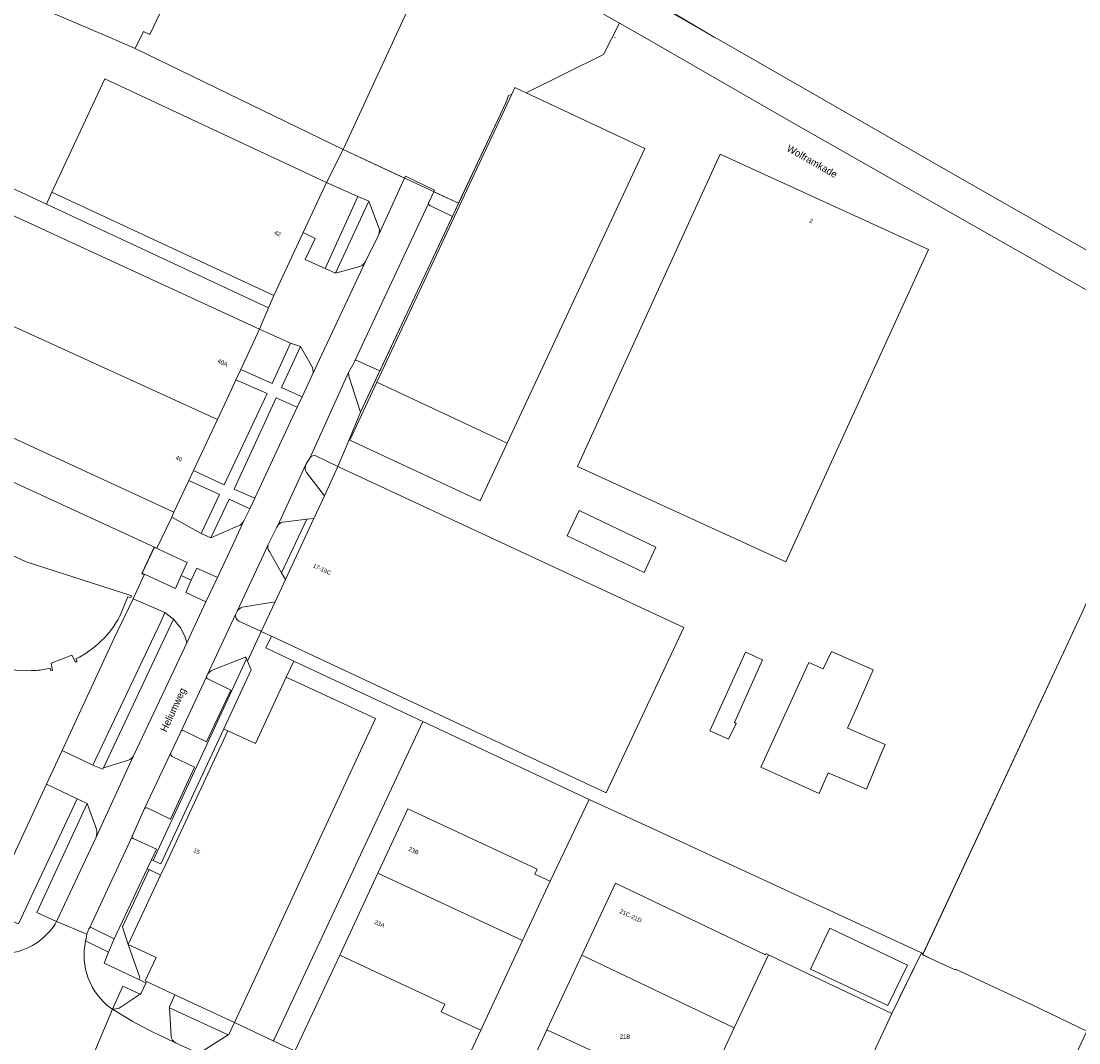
# Model space of a CAD drawing. Header units: metres. Extents: x 151448 to 154749, y 463108 to 465296.
# Tile 152 of 256: x 152789 to 152975, y 464823 to 465003. Entities that reach past the tile are written whole.
import ezdxf
from ezdxf.enums import TextEntityAlignment as Align

# ---------------------------------------------------------------- set-up
doc = ezdxf.new("R2010")
doc.units = ezdxf.units.M
for name, color, linetype, lineweight in [('B-PV-GK-BESCHOEIING-G', 253, 'Continuous', 9), ('B-PV-GR-BEPLANTING_CULTUUR_BODEMBEDEKKER-GV', 253, 'Continuous', 9), ('B-PV-GR-GROENVOORZIENING-GV', 253, 'Continuous', 9), ('B-PV-IE-TERREINAFSCHEIDING_KUNSTMATIG_HEKWERK-G', 253, 'Continuous', 9), ('B-PV-IE-TERREINAFSCHEIDING_KUNSTMATIG_MUUR-G', 253, 'Continuous', 9), ('B-PV-OG-BEBOUWING-GV', 1, 'Continuous', 9), ('B-PV-OG-BEBOUWING-T18', 2, 'Continuous', 9), ('B-PV-OG-BEBOUWING_LOODS-GV', 1, 'Continuous', 9), ('B-PV-OG-TERREIN_BEGROEID-GV', 253, 'Continuous', 9), ('B-PV-OG-TERREIN_ERF-GV', 253, 'Continuous', 9), ('B-PV-OG-TOPOGRAFIE-T18', 2, 'Continuous', 9), ('B-PV-OG-WATER-GV', 253, 'Continuous', 9), ('B-PV-VH-GESLOTENVERHARDING_ASFALT-GV', 253, 'Continuous', 9), ('B-PV-VH-OPENVERHARDING_BETONSTRAATSTEEN-GV', 253, 'Continuous', 9), ('B-PV-VH-OPENVERHARDING_TEGEL-GV', 253, 'Continuous', 9)]:
    doc.layers.add(name, color=color, linetype=linetype, lineweight=lineweight)
doc.styles.add('Drong', font='txt', dxfattribs={"height": 1.8})

msp = doc.modelspace()

# ---------------------------------------------------------------- linework, layer by layer
at = {"layer": 'B-PV-GK-BESCHOEIING-G', "flags": 128}
msp.add_lwpolyline([(152871.723, 465022.439), (152910.569, 465000)], dxfattribs=at)
at = {"layer": 'B-PV-GR-BEPLANTING_CULTUUR_BODEMBEDEKKER-GV', "flags": 128}
for points in [[(152842.543, 464974.527), (152838.431, 464965.716), (152840.53, 464964.69), (152838.756, 464960.985), (152842.293, 464959.411), (152848.052, 464972.038)], [(152830.801, 464948.741), (152827.488, 464941.662), (152833.018, 464939.235), (152836.192, 464946.297)], [(152819.203, 464923.962), (152824.593, 464921.439), (152832.107, 464937.451), (152826.63, 464939.83), (152825.85, 464938.163), (152823.389, 464932.905)], [(152829.976, 464919.096), (152837.404, 464935.03), (152833.694, 464936.673), (152826.304, 464920.682)], [(152820.54, 464912.887), (152823.777, 464919.698), (152818.375, 464922.195), (152815.758, 464916.603), (152815.362, 464915.763)], [(152817.028, 464905.487), (152818.075, 464907.795), (152813.058, 464910.12), (152812.305, 464910.469), (152810.168, 464905.951), (152810.622, 464905.741), (152816.014, 464903.25)], [(152821.377, 464900.859), (152823.381, 464905.142), (152819.795, 464906.819), (152818.81, 464904.67), (152817.825, 464902.521)], [(152796.142, 464874.77), (152801.549, 464872.185), (152813.489, 464897.383), (152814.186, 464899.001), (152808.577, 464901.415), (152805.3, 464894.484)], [(152784.869, 464845.96), (152788.515, 464844.322), (152798.809, 464866.276), (152793.395, 464868.86), (152783.214, 464846.976), (152783.109, 464846.751)]]:
    msp.add_lwpolyline(points, close=True, dxfattribs=at)
for points in [[(152851.658, 464966.739), (152849.979, 464971.228), (152844.128, 464958.579), (152848.4, 464959.757)], [(152849.388, 464960.631), (152851.626, 464965.265), (152851.684, 464965.391)], [(152840.07, 464942.033), (152837.944, 464945.681), (152834.631, 464938.515), (152838.261, 464936.864)], [(152838.261, 464936.864), (152839.982, 464940.545)], [(152828.045, 464915.111), (152829.073, 464917.215), (152825.443, 464918.914), (152822.213, 464912.096), (152827.045, 464914.209)], [(152808.658, 464873.831), (152808.727, 464873.982), (152816.727, 464890.919), (152818.015, 464893.673), (152817.741, 464894.68), (152816.96, 464896.242), (152815.702, 464897.867), (152803.422, 464871.71)], [(152803.422, 464871.71), (152807.762, 464873.078)], [(152802.172, 464860.944), (152800.532, 464865.5), (152791.706, 464846.365), (152795.146, 464844.779), (152802.107, 464859.57)]]:
    msp.add_lwpolyline(points, dxfattribs=at)
at = {"layer": 'B-PV-GR-BEPLANTING_CULTUUR_BODEMBEDEKKER-GV'}
for points in [[(152851.684, 464965.391, 0.2077237), (152851.658, 464966.739)], [(152848.4, 464959.757, 0.1633109), (152849.388, 464960.631)], [(152839.982, 464940.545, 0.1908288), (152840.07, 464942.033)], [(152827.045, 464914.209, 0.1935087), (152828.045, 464915.111)], [(152807.762, 464873.078, 0.1958236), (152808.658, 464873.831)], [(152802.107, 464859.57, 0.1099276), (152802.172, 464860.944)]]:
    msp.add_lwpolyline(points, format="xyb", dxfattribs=at)
at = {"layer": 'B-PV-GR-GROENVOORZIENING-GV', "flags": 128}
for points in [[(152860.639, 464970.452), (152864.608, 464968.504), (152865.707, 464970.846), (152861.37, 464972.866), (152860.469, 464970.985)], [(152847.425, 464943.005), (152846.372, 464941.139)], [(152851.907, 464941.434), (152847.957, 464943.217)], [(152846.47, 464940.499), (152848.503, 464934.178), (152851.907, 464941.434)], [(152839.651, 464926.216), (152838.915, 464925.014)], [(152839.006, 464923.582), (152842.153, 464919.502), (152844.542, 464924.643), (152840.67, 464926.51)], [(152833.923, 464914.185), (152833.824, 464913.969), (152832.413, 464911.177), (152832.302, 464910.94)], [(152832.514, 464909.69), (152834.644, 464905.991), (152839.085, 464915.369), (152834.878, 464914.89)], [(152827.157, 464897.474), (152831.022, 464895.714), (152831.086, 464895.686), (152833.509, 464900.9), (152827.749, 464899.921)], [(152826.856, 464899.257), (152826.645, 464898.804)], [(152808.631, 464859.324), (152812.689, 464857.447), (152811.819, 464855.581), (152812.124, 464855.451), (152828.466, 464890.898), (152828.34, 464891.19), (152822.638, 464888.949)], [(152821.526, 464887.9), (152821.507, 464887.86)], [(152821.684, 464887.348), (152825.731, 464885.365), (152821.476, 464876.3), (152817.473, 464878.255)], [(152816.946, 464878.088), (152815.206, 464874.363)], [(152815.446, 464873.746), (152819.395, 464871.857), (152815.128, 464862.728), (152811.178, 464864.632)], [(152810.613, 464864.574), (152808.462, 464859.862)], [(152800.262, 464841.344), (152804.286, 464839.358), (152805.29, 464841.744), (152801.337, 464843.671)], [(152800.85, 464843.488), (152800.486, 464842.519)]]:
    msp.add_lwpolyline(points, dxfattribs=at)
at = {"layer": 'B-PV-GR-GROENVOORZIENING-GV'}
for points in [[(152860.469, 464970.985, 0.0878404), (152860.44, 464970.836)], [(152860.44, 464970.836, 0.2585527), (152860.639, 464970.452)], [(152847.5, 464943.166, 0.1333342), (152847.425, 464943.005)], [(152847.957, 464943.217, 0.3962555), (152847.5, 464943.166)], [(152846.372, 464941.139, -0.0406294), (152846.47, 464940.499)], [(152840.67, 464926.51, 0.3375205), (152839.651, 464926.216)], [(152838.915, 464925.014, 0.2269265), (152839.006, 464923.582)], [(152834.878, 464914.89, 0.2131366), (152833.923, 464914.185)], [(152832.302, 464910.94, 0.2575194), (152832.514, 464909.69)], [(152827.749, 464899.921, 0.172716), (152826.856, 464899.257)], [(152826.645, 464898.804, 0.3745089), (152827.157, 464897.474)], [(152822.638, 464888.949, 0.1846282), (152821.526, 464887.9)], [(152821.462, 464887.716, 0.3320053), (152821.684, 464887.348)], [(152821.507, 464887.86, 0.1028094), (152821.462, 464887.716)], [(152817.473, 464878.255, 0.2975026), (152816.946, 464878.088)], [(152815.206, 464874.363, 0.3562492), (152815.446, 464873.746)], [(152811.178, 464864.632, 0.3645754), (152810.613, 464864.574)], [(152808.404, 464859.711, 0.3447835), (152808.631, 464859.324)], [(152808.462, 464859.862, 0.1193962), (152808.404, 464859.711)], [(152800.948, 464843.604, 0.1028621), (152800.85, 464843.488)], [(152801.337, 464843.671, 0.264464), (152800.948, 464843.604)], [(152800.486, 464842.519, -0.0273749), (152800.262, 464841.344)]]:
    msp.add_lwpolyline(points, format="xyb", dxfattribs=at)
at = {"layer": 'B-PV-GR-GROENVOORZIENING-GV', "flags": 128}
for points in [[(152835.314, 464904.784), (152840.309, 464915.534), (152839.085, 464915.369), (152834.644, 464905.991)], [(152811.389, 464853.862), (152811.062, 464854.013), (152805.29, 464841.744), (152804.286, 464839.358), (152803.492, 464837.473), (152809.606, 464834.551), (152809.787, 464834.94), (152807.723, 464840.702), (152806.743, 464843.803)]]:
    msp.add_lwpolyline(points, close=True, dxfattribs=at)
at = {"layer": 'B-PV-IE-TERREINAFSCHEIDING_KUNSTMATIG_HEKWERK-G', "flags": 128}
for points in [[(152893.123, 464999.875), (152893.197, 465000)], [(152845.424, 464980.293), (152808.962, 464998.017)], [(152845.424, 464980.293), (152865.706, 464970.846)], [(152794.365, 464972.793), (152793.392, 464970.709), (152778.561, 464977.63), (152778.758, 464978.052)], [(152754.091, 464937.286), (152812.321, 464910.504)], [(152947.112, 464838.888), (152975.069, 464898.867), (152990.292, 464933.155), (153000, 464927.554), (153005.067, 464924.64), (153013.638, 464919.711)], [(152815.758, 464916.603), (152815.362, 464915.763), (152812.773, 464910.29)], [(152812.321, 464910.504), (152810.099, 464905.805), (152810.551, 464905.591)], [(152812.773, 464910.29), (152812.321, 464910.504)], [(152808.577, 464901.415), (152805.3, 464894.484), (152796.142, 464874.77)], [(152835.468, 464887.664), (152836.778, 464890.492)], [(152859.426, 464879.851), (152833.326, 464824.044), (152833.161, 464823.794)], [(152793.395, 464868.86), (152783.214, 464846.976), (152777.964, 464849.422)], [(152888.627, 464866.161), (152881.786, 464851.83)], [(152888.627, 464866.161), (152899.847, 464861.031)], [(152899.847, 464861.031), (152946.9, 464839.249), (152943.087, 464831.436)], [(152947.112, 464838.888), (152948.635, 464838.226)], [(152952.864, 464836.387), (152966.368, 464830.104)], [(152966.368, 464830.104), (152975.946, 464825.524)], [(152833.161, 464823.794), (152826.382, 464827.017)]]:
    msp.add_lwpolyline(points, dxfattribs=at)
at = {"layer": 'B-PV-IE-TERREINAFSCHEIDING_KUNSTMATIG_MUUR-G', "flags": 128}
for points in [[(152848.503, 464934.178), (152873.973, 464988.465)], [(152948.635, 464838.226), (152947.213, 464838.895), (152947.112, 464838.888)], [(152952.864, 464836.387), (152952.806, 464836.263), (152948.635, 464838.226)]]:
    msp.add_lwpolyline(points, dxfattribs=at)
at = {"layer": 'B-PV-OG-BEBOUWING-GV', "flags": 128}
for points in [[(152787.099, 465007.476), (152804.379, 465000), (152808.962, 464998.017), (152810.398, 465001.039), (152811.518, 465000.507), (152822.178, 465022.944), (152821.054, 465023.469), (152827.536, 465037.35), (152805.791, 465047.507)], [(152838.431, 464965.716), (152842.543, 464974.527), (152803.645, 464992.679), (152794.365, 464972.793), (152833.263, 464954.641)], [(152948.155, 464962.756), (152911.584, 464979.458), (152886.555, 464924.63), (152923.126, 464907.928)], [(152827.488, 464941.662), (152830.801, 464948.741), (152781.211, 464971.577), (152773.882, 464955.463), (152823.389, 464932.905), (152825.85, 464938.163), (152826.63, 464939.83)], [(152818.375, 464922.195), (152819.147, 464923.843), (152819.203, 464923.962), (152823.389, 464932.905), (152773.882, 464955.463), (152766.554, 464939.349), (152815.758, 464916.603)], [(152851.381, 464939.432), (152846.639, 464929.286), (152869.485, 464918.607), (152874.227, 464928.754)], [(152840.309, 464915.534), (152835.314, 464904.784), (152833.509, 464900.9), (152831.086, 464895.686), (152832.852, 464894.859), (152891.613, 464867.335), (152905.22, 464896.384), (152844.542, 464924.643), (152842.153, 464919.502)], [(152900.306, 464910.507), (152886.874, 464916.935), (152884.735, 464912.489), (152898.235, 464906.029)], [(152913.062, 464876.759), (152914.413, 464879.543), (152914.089, 464879.678), (152919.037, 464890.677), (152916.441, 464891.858), (152916.064, 464892.029), (152909.792, 464878.233)], [(152933.955, 464878.717), (152935.684, 464882.647), (152938.442, 464888.917), (152931.118, 464892.162), (152929.658, 464889.108), (152927.172, 464890.243), (152918.709, 464871.867), (152928.979, 464867.243), (152930.532, 464870.864), (152937.248, 464867.984), (152939.926, 464874.376), (152940.532, 464875.824)], [(152813.419, 464852.922), (152807.723, 464840.702), (152811.62, 464838.885), (152812.618, 464838.42), (152810.708, 464834.323), (152810.925, 464834.222), (152810.927, 464834.221), (152815.905, 464831.901), (152826.382, 464827.017), (152851.148, 464880.388), (152835.468, 464887.664), (152830.072, 464876.014), (152825.228, 464878.258), (152814.255, 464854.717), (152813.512, 464853.122)], [(152851.553, 464853.235), (152876.927, 464841.407), (152881.786, 464851.83), (152879.077, 464853.093), (152879.483, 464853.963), (152856.817, 464864.528)], [(152844.848, 464838.851), (152863.288, 464830.255), (152862.659, 464828.904), (152869.592, 464825.672), (152876.927, 464841.407), (152851.553, 464853.235)], [(152887.317, 464838.825), (152914.068, 464826.075), (152920.057, 464838.928), (152919.657, 464839.119), (152919.56, 464838.91), (152893.209, 464851.469)], [(152944.462, 464837.116), (152930.869, 464843.578), (152927.435, 464836.417), (152941.029, 464830.009)], [(152869.592, 464825.672), (152862.659, 464828.904), (152863.288, 464830.255), (152844.848, 464838.851), (152836.986, 464821.985), (152845.565, 464817.987), (152850.937, 464815.483), (152859.628, 464811.432), (152860.057, 464812.354), (152862.79, 464811.08)], [(152914.068, 464826.075), (152887.317, 464838.825), (152881.213, 464825.727), (152908.074, 464813.211)], [(152908.074, 464813.211), (152907.213, 464811.363), (152925.455, 464802.665), (152917.076, 464784.776), (152918.113, 464784.293), (152920.548, 464783.158), (152941.723, 464828.602), (152941.708, 464828.609), (152927.045, 464835.598), (152920.057, 464838.928), (152914.068, 464826.075)], [(152893.698, 464795.67), (152898.558, 464793.405), (152898.794, 464793.295), (152907.213, 464811.363), (152908.074, 464813.211), (152881.213, 464825.727), (152871.933, 464805.811)]]:
    msp.add_lwpolyline(points, close=True, dxfattribs=at)
for points in [[(152806.283, 464898.368), (152807.671, 464901.756), (152808.181, 464901.64), (152808.289, 464901.949), (152808.186, 464901.98), (152789.83, 464907.908), (152764.039, 464920.017), (152755.559, 464901.955), (152739.378, 464867.494), (152760.856, 464857.41), (152765.168, 464855.385), (152782.218, 464891.697), (152784.453, 464890.651), (152783.897, 464889.344), (152784.192, 464889.219), (152784.436, 464889.685)], [(152794.063, 464889.242), (152794.159, 464888.794), (152794.482, 464888.855), (152794.221, 464890.135), (152797.873, 464891.491), (152798.51, 464890.292), (152798.787, 464890.441), (152798.55, 464890.882)]]:
    msp.add_lwpolyline(points, dxfattribs=at)
at = {"layer": 'B-PV-OG-BEBOUWING-GV'}
for points in [[(152798.55, 464890.882, 0.1590772), (152806.283, 464898.368)], [(152784.436, 464889.685, 0.0988574), (152791.658, 464888.851)], [(152791.658, 464888.851, 0.0470269), (152794.063, 464889.242)]]:
    msp.add_lwpolyline(points, format="xyb", dxfattribs=at)
at = {"layer": 'B-PV-OG-BEBOUWING_LOODS-GV', "flags": 128}
msp.add_lwpolyline([(152851.381, 464939.432), (152874.227, 464928.754), (152898.409, 464980.48), (152877.544, 464990.237), (152875.566, 464991.162), (152875.025, 464990.005)], close=True, dxfattribs=at)
at = {"layer": 'B-PV-OG-TERREIN_BEGROEID-GV', "flags": 128}
for points in [[(152806.172, 464829.571), (152809.81, 464832.019), (152806.82, 464833.419), (152804.978, 464829.367)], [(152820.753, 464821.986), (152825.273, 464824.844), (152814.954, 464829.592), (152815.246, 464824.645)]]:
    msp.add_lwpolyline(points, dxfattribs=at)
at = {"layer": 'B-PV-OG-TERREIN_BEGROEID-GV'}
for points in [[(152804.978, 464829.367, 0.1121035), (152806.172, 464829.571)], [(152815.246, 464824.645, 0.2596974), (152816.039, 464823.455)]]:
    msp.add_lwpolyline(points, format="xyb", dxfattribs=at)
at = {"layer": 'B-PV-OG-TERREIN_ERF-GV', "flags": 128}
for points in [[(152808.409, 465052.928), (152808.122, 465052.306), (152805.791, 465047.507), (152827.536, 465037.35), (152821.054, 465023.469), (152822.178, 465022.944), (152811.518, 465000.507), (152810.398, 465001.039), (152808.962, 464998.017), (152845.424, 464980.293), (152859.508, 465010.734), (152863.761, 465019.72), (152860.95, 465021.231), (152861.39, 465023.061)], [(152996.765, 464943.603), (152999.844, 464948.575), (153000, 464948.748), (152999.966, 464948.83), (152999.949, 464948.873), (152952.026, 464976.239), (152910.694, 464999.928), (152910.569, 465000), (152893.86, 465009.938), (152871.723, 465022.439), (152866.464, 465025.446), (152863.761, 465019.72), (152893.93, 465002.479), (152898.269, 465000), (152922.403, 464986.094), (152971.026, 464958.378)], [(152861.37, 464972.866), (152865.707, 464970.846), (152873.973, 464988.465), (152874.448, 464989.756), (152875.025, 464990.005), (152875.566, 464991.162), (152877.544, 464990.237), (152891.14, 464996.964), (152893.93, 465002.479), (152863.761, 465019.72), (152859.508, 465010.734), (152845.424, 464980.293), (152856.23, 464975.26), (152856.394, 464975.616), (152861.501, 464973.139)], [(152808.962, 464998.017), (152804.379, 465000), (152787.099, 465007.476), (152783.155, 464999.997), (152783.091, 464999.875), (152775.563, 464983.643), (152776.721, 464983.106), (152780.348, 464981.367), (152778.758, 464978.052), (152778.561, 464977.63), (152793.392, 464970.709), (152794.365, 464972.793), (152803.645, 464992.679), (152842.543, 464974.527), (152845.424, 464980.293)], [(152754.091, 464937.286), (152812.321, 464910.504), (152812.773, 464910.29), (152815.362, 464915.763), (152815.758, 464916.603), (152766.554, 464939.349), (152773.882, 464955.463), (152781.211, 464971.577), (152830.801, 464948.741), (152832.376, 464952.517), (152793.392, 464970.709), (152778.561, 464977.63), (152778.758, 464978.052), (152775.132, 464979.791), (152776.721, 464983.106), (152775.563, 464983.643)], [(152948.155, 464962.756), (152923.126, 464907.928), (152886.555, 464924.63), (152911.584, 464979.458)], [(152832.376, 464952.517), (152833.263, 464954.641), (152794.365, 464972.793), (152793.392, 464970.709)], [(152900.306, 464910.507), (152898.235, 464906.029), (152884.735, 464912.489), (152886.874, 464916.935)], [(152831.086, 464895.686), (152828.656, 464890.457), (152829.314, 464888.93), (152824.527, 464878.582), (152825.228, 464878.258), (152830.072, 464876.014), (152835.468, 464887.664), (152836.778, 464890.492), (152831.881, 464892.793), (152832.852, 464894.859)], [(152913.062, 464876.759), (152909.792, 464878.233), (152916.064, 464892.029), (152916.441, 464891.858), (152919.037, 464890.677), (152914.089, 464879.678), (152914.413, 464879.543)], [(152933.955, 464878.717), (152940.532, 464875.824), (152939.926, 464874.376), (152937.248, 464867.984), (152930.532, 464870.864), (152928.979, 464867.243), (152918.709, 464871.867), (152927.172, 464890.243), (152929.658, 464889.108), (152931.118, 464892.162), (152938.442, 464888.917), (152935.684, 464882.647)], [(152828.656, 464890.457), (152828.466, 464890.898), (152812.124, 464855.451), (152813.455, 464854.886), (152824.527, 464878.582), (152829.314, 464888.93)], [(152826.382, 464827.017), (152833.161, 464823.794), (152833.326, 464824.044), (152859.426, 464879.851), (152836.778, 464890.492), (152835.468, 464887.664), (152851.148, 464880.388)], [(152888.627, 464866.161), (152859.426, 464879.851), (152833.326, 464824.044), (152833.161, 464823.794), (152836.67, 464822.148), (152836.986, 464821.985), (152844.848, 464838.851), (152851.553, 464853.235), (152856.817, 464864.528), (152879.483, 464853.963), (152879.077, 464853.093), (152881.786, 464851.83)], [(152824.527, 464878.582), (152813.455, 464854.886), (152812.124, 464855.451), (152811.819, 464855.581), (152811.062, 464854.013), (152811.389, 464853.862), (152813.419, 464852.922), (152813.512, 464853.122), (152814.255, 464854.717), (152825.228, 464878.258)], [(152868.903, 464807.202), (152871.933, 464805.811), (152881.213, 464825.727), (152887.317, 464838.825), (152893.209, 464851.469), (152919.56, 464838.91), (152919.657, 464839.119), (152920.057, 464838.928), (152927.045, 464835.598), (152941.708, 464828.609), (152946.9, 464839.249), (152899.847, 464861.031), (152888.627, 464866.161), (152881.786, 464851.83), (152876.927, 464841.407), (152869.592, 464825.672), (152862.79, 464811.08), (152860.057, 464812.354), (152859.628, 464811.432), (152862.481, 464810.147), (152868.087, 464807.576)], [(152807.723, 464840.702), (152813.419, 464852.922), (152811.389, 464853.862), (152806.743, 464843.803)], [(152944.462, 464837.116), (152941.029, 464830.009), (152927.435, 464836.417), (152930.869, 464843.578)], [(152809.787, 464834.94), (152809.606, 464834.551), (152810.806, 464833.962), (152810.927, 464834.221), (152810.925, 464834.222), (152810.708, 464834.323), (152812.618, 464838.42), (152811.62, 464838.885), (152807.723, 464840.702)], [(152924.485, 464781.178), (152924.664, 464781.095), (152946.935, 464770.632), (152949.513, 464769.418), (152949.794, 464770.015), (152975.946, 464825.524), (152966.368, 464830.104), (152952.864, 464836.387), (152952.806, 464836.263), (152948.635, 464838.226), (152947.213, 464838.895), (152947.112, 464838.888), (152947.213, 464839.104), (152946.9, 464839.249), (152941.708, 464828.609), (152941.723, 464828.602), (152920.548, 464783.158), (152921.041, 464782.786)]]:
    msp.add_lwpolyline(points, close=True, dxfattribs=at)
for points in [[(152996.765, 464943.603), (152971.026, 464958.378), (152922.403, 464986.094), (152898.269, 465000), (152893.93, 465002.479), (152891.14, 464996.964), (152877.544, 464990.237), (152898.409, 464980.48), (152874.227, 464928.754), (152869.485, 464918.607), (152846.639, 464929.286), (152851.381, 464939.432), (152875.025, 464990.005), (152874.448, 464989.756), (152873.973, 464988.465), (152865.707, 464970.846), (152864.608, 464968.504), (152851.907, 464941.434), (152848.503, 464934.178), (152846.325, 464928.935), (152844.542, 464924.643), (152905.22, 464896.384), (152891.613, 464867.335), (152832.852, 464894.859), (152831.881, 464892.793), (152836.778, 464890.492), (152859.426, 464879.851), (152888.627, 464866.161), (152899.847, 464861.031), (152946.9, 464839.249), (152947.213, 464839.104), (152975.069, 464898.867)], [(152760.611, 464857.118), (152772.536, 464851.549), (152778.007, 464849.043), (152783.109, 464846.751), (152783.214, 464846.976), (152793.395, 464868.86), (152796.142, 464874.77), (152805.3, 464894.484), (152808.577, 464901.415), (152810.622, 464905.741), (152810.168, 464905.951), (152812.305, 464910.469), (152812.321, 464910.504), (152754.091, 464937.286), (152740.828, 464908.449), (152755.559, 464901.955), (152764.039, 464920.017), (152789.83, 464907.908), (152808.186, 464901.98), (152808.289, 464901.949), (152808.181, 464901.64), (152807.671, 464901.756), (152806.283, 464898.368)], [(152975.069, 464898.867), (152947.213, 464839.104), (152947.112, 464838.888), (152947.213, 464838.895), (152948.635, 464838.226), (152952.806, 464836.263), (152952.864, 464836.387), (152966.368, 464830.104), (152975.946, 464825.524)], [(152798.55, 464890.882), (152798.787, 464890.441), (152798.51, 464890.292), (152797.873, 464891.491), (152794.221, 464890.135), (152794.482, 464888.855), (152794.159, 464888.794), (152794.063, 464889.242)]]:
    msp.add_lwpolyline(points, dxfattribs=at)
at = {"layer": 'B-PV-OG-TERREIN_ERF-GV'}
for points in [[(152806.283, 464898.368, -0.1590772), (152798.55, 464890.882)], [(152791.658, 464888.851, -0.0988574), (152784.436, 464889.685)], [(152794.063, 464889.242, -0.0470269), (152791.658, 464888.851)]]:
    msp.add_lwpolyline(points, format="xyb", dxfattribs=at)
at = {"layer": 'B-PV-OG-WATER-GV', "flags": 128}
msp.add_lwpolyline([(152519.604, 465224.253), (152620.476, 465166.405), (152707.028, 465116.769), (152728.813, 465104.4), (152729.221, 465104.168), (152770.051, 465080.625), (152772.662, 465079.113), (152806.318, 465059.841), (152810.586, 465057.397), (152866.464, 465025.446), (152871.723, 465022.439), (152893.86, 465009.938), (152910.569, 465000), (152910.694, 464999.928), (152952.026, 464976.239), (152999.949, 464948.873)], dxfattribs=at)
at = {"layer": 'B-PV-VH-GESLOTENVERHARDING_ASFALT-GV', "flags": 128}
for points in [[(152860.469, 464970.985), (152861.37, 464972.866), (152861.501, 464973.139), (152856.394, 464975.616), (152856.23, 464975.26), (152851.684, 464965.391), (152851.626, 464965.265), (152849.388, 464960.631), (152839.982, 464940.545), (152838.261, 464936.864), (152837.404, 464935.03), (152829.976, 464919.096), (152829.073, 464917.215), (152828.045, 464915.111), (152826.418, 464911.633), (152823.381, 464905.142), (152821.377, 464900.859), (152818.015, 464893.673), (152816.727, 464890.919), (152808.727, 464873.982), (152808.658, 464873.831), (152802.107, 464859.57), (152795.146, 464844.779), (152800.486, 464842.519)], [(152847.5, 464943.166), (152860.44, 464970.836)], [(152821.507, 464887.86), (152821.526, 464887.9), (152826.645, 464898.804), (152826.856, 464899.257), (152831.518, 464909.256), (152832.302, 464910.94), (152832.413, 464911.177), (152833.824, 464913.969), (152833.923, 464914.185), (152838.915, 464925.014), (152839.651, 464926.216), (152846.372, 464941.139), (152847.425, 464943.005)], [(152808.462, 464859.862), (152810.613, 464864.574), (152815.206, 464874.363), (152816.946, 464878.088), (152821.462, 464887.716)], [(152800.948, 464843.604), (152808.404, 464859.711)], [(152800.486, 464842.519), (152795.146, 464844.779), (152794.907, 464844.319)], [(152800.486, 464842.519), (152800.85, 464843.488)], [(152801.892, 464821.978), (152804.978, 464829.367), (152804.665, 464829.566)], [(152808.428, 464827.277), (152804.978, 464829.367), (152801.892, 464821.978)], [(152819.472, 464821.902), (152816.039, 464823.455), (152812.882, 464824.955)]]:
    msp.add_lwpolyline(points, dxfattribs=at)
at = {"layer": 'B-PV-VH-GESLOTENVERHARDING_ASFALT-GV'}
for points in [[(152860.44, 464970.836, -0.0878404), (152860.469, 464970.985)], [(152847.425, 464943.005, -0.1333342), (152847.5, 464943.166)], [(152821.462, 464887.716, -0.1028094), (152821.507, 464887.86)], [(152808.404, 464859.711, -0.1193962), (152808.462, 464859.862)], [(152794.907, 464844.319, -0.3403241), (152782.037, 464839.635)], [(152800.85, 464843.488, -0.1028621), (152800.948, 464843.604)], [(152800.262, 464841.344, 0.0273749), (152800.486, 464842.519)], [(152804.665, 464829.566, -0.2953655), (152800.262, 464841.344)], [(152812.882, 464824.955, -0.020306), (152808.428, 464827.277)]]:
    msp.add_lwpolyline(points, format="xyb", dxfattribs=at)
at = {"layer": 'B-PV-VH-OPENVERHARDING_BETONSTRAATSTEEN-GV', "flags": 128}
for points in [[(152851.684, 464965.391), (152856.23, 464975.26), (152845.424, 464980.293), (152842.543, 464974.527), (152848.052, 464972.038), (152849.979, 464971.228)], [(152860.44, 464970.836), (152847.5, 464943.166)], [(152847.957, 464943.217), (152851.907, 464941.434), (152864.608, 464968.504), (152860.639, 464970.452)], [(152849.979, 464971.228), (152851.658, 464966.739)], [(152848.4, 464959.757), (152844.128, 464958.579), (152842.293, 464959.411), (152838.756, 464960.985), (152840.53, 464964.69), (152838.431, 464965.716), (152833.263, 464954.641)], [(152839.982, 464940.545), (152849.388, 464960.631)], [(152833.263, 464954.641), (152832.376, 464952.517), (152830.801, 464948.741), (152836.192, 464946.297), (152837.944, 464945.681), (152840.07, 464942.033)], [(152846.372, 464941.139), (152839.651, 464926.216)], [(152844.542, 464924.643), (152846.325, 464928.935), (152848.503, 464934.178), (152846.47, 464940.499)], [(152840.67, 464926.51), (152844.542, 464924.643)], [(152838.915, 464925.014), (152833.923, 464914.185)], [(152834.878, 464914.89), (152839.085, 464915.369), (152840.309, 464915.534), (152842.153, 464919.502), (152839.006, 464923.582)], [(152827.045, 464914.209), (152822.213, 464912.096), (152820.54, 464912.887), (152815.362, 464915.763), (152812.773, 464910.29), (152812.321, 464910.504), (152812.305, 464910.469)], [(152812.305, 464910.469), (152813.058, 464910.12), (152818.075, 464907.795), (152817.028, 464905.487), (152818.81, 464904.67), (152819.795, 464906.819), (152823.381, 464905.142), (152826.418, 464911.633), (152828.045, 464915.111)], [(152832.302, 464910.94), (152831.518, 464909.256), (152826.856, 464899.257)], [(152834.644, 464905.991), (152832.514, 464909.69)], [(152827.749, 464899.921), (152833.509, 464900.9), (152835.314, 464904.784), (152834.644, 464905.991)], [(152826.645, 464898.804), (152821.526, 464887.9)], [(152822.638, 464888.949), (152828.34, 464891.19), (152828.466, 464890.898), (152828.656, 464890.457), (152831.086, 464895.686), (152831.022, 464895.714), (152827.157, 464897.474)], [(152821.462, 464887.716), (152816.946, 464878.088)], [(152817.473, 464878.255), (152821.476, 464876.3), (152825.731, 464885.365), (152821.684, 464887.348)], [(152801.549, 464872.185), (152796.142, 464874.77), (152793.395, 464868.86), (152798.809, 464866.276), (152800.532, 464865.5), (152802.172, 464860.944)], [(152807.762, 464873.078), (152803.422, 464871.71), (152803.261, 464871.509), (152801.549, 464872.185)], [(152802.107, 464859.57), (152808.658, 464873.831)], [(152815.206, 464874.363), (152810.613, 464864.574)], [(152811.178, 464864.632), (152815.128, 464862.728), (152819.395, 464871.857), (152815.446, 464873.746)], [(152808.404, 464859.711), (152800.948, 464843.604)], [(152811.819, 464855.581), (152812.689, 464857.447), (152808.631, 464859.324)], [(152801.337, 464843.671), (152805.29, 464841.744), (152811.062, 464854.013), (152811.819, 464855.581)], [(152815.246, 464824.645), (152814.954, 464829.592), (152814.961, 464829.783), (152815.905, 464831.901), (152810.927, 464834.221), (152810.806, 464833.962), (152809.984, 464832.175), (152809.81, 464832.019), (152806.172, 464829.571)], [(152804.978, 464829.367), (152808.428, 464827.277)], [(152833.161, 464823.794), (152826.382, 464827.017), (152825.373, 464824.906), (152825.273, 464824.844), (152820.753, 464821.986)], [(152812.882, 464824.955), (152816.039, 464823.455)], [(152836.759, 464814.764), (152836.094, 464819.952), (152836.013, 464820.588), (152836.67, 464822.148), (152833.161, 464823.794)]]:
    msp.add_lwpolyline(points, dxfattribs=at)
at = {"layer": 'B-PV-VH-OPENVERHARDING_BETONSTRAATSTEEN-GV'}
for points in [[(152860.639, 464970.452, -0.2585527), (152860.44, 464970.836)], [(152851.658, 464966.739, -0.2077237), (152851.684, 464965.391)], [(152849.388, 464960.631, -0.1633109), (152848.4, 464959.757)], [(152840.07, 464942.033, -0.1908288), (152839.982, 464940.545)], [(152847.5, 464943.166, -0.3962555), (152847.957, 464943.217)], [(152846.47, 464940.499, 0.0406294), (152846.372, 464941.139)], [(152839.651, 464926.216, -0.3375205), (152840.67, 464926.51)], [(152839.006, 464923.582, -0.2269265), (152838.915, 464925.014)], [(152828.045, 464915.111, -0.1935087), (152827.045, 464914.209)], [(152833.923, 464914.185, -0.2131366), (152834.878, 464914.89)], [(152832.514, 464909.69, -0.2575194), (152832.302, 464910.94)], [(152826.856, 464899.257, -0.172716), (152827.749, 464899.921)], [(152827.157, 464897.474, -0.3745089), (152826.645, 464898.804)], [(152821.526, 464887.9, -0.1846282), (152822.638, 464888.949)], [(152821.684, 464887.348, -0.3320053), (152821.462, 464887.716)], [(152816.946, 464878.088, -0.2975026), (152817.473, 464878.255)], [(152808.658, 464873.831, -0.1958236), (152807.762, 464873.078)], [(152815.446, 464873.746, -0.3562492), (152815.206, 464874.363)], [(152810.613, 464864.574, -0.3645754), (152811.178, 464864.632)], [(152802.172, 464860.944, -0.1099276), (152802.107, 464859.57)], [(152808.631, 464859.324, -0.3447835), (152808.404, 464859.711)], [(152800.948, 464843.604, -0.264464), (152801.337, 464843.671)], [(152806.172, 464829.571, -0.1121035), (152804.978, 464829.367)], [(152808.428, 464827.277, 0.020306), (152812.882, 464824.955)], [(152816.039, 464823.455, -0.2596974), (152815.246, 464824.645)]]:
    msp.add_lwpolyline(points, format="xyb", dxfattribs=at)
at = {"layer": 'B-PV-VH-OPENVERHARDING_BETONSTRAATSTEEN-GV', "flags": 128}
msp.add_lwpolyline([(152815.702, 464897.867), (152816.96, 464896.242), (152817.741, 464894.68), (152818.015, 464893.673), (152821.377, 464900.859), (152817.825, 464902.521), (152818.81, 464904.67), (152817.028, 464905.487), (152816.014, 464903.25), (152810.622, 464905.741), (152808.577, 464901.415), (152814.186, 464899.001)], close=True, dxfattribs=at)
at = {"layer": 'B-PV-VH-OPENVERHARDING_TEGEL-GV', "flags": 128}
for points in [[(152842.293, 464959.411), (152844.128, 464958.579), (152849.979, 464971.228), (152848.052, 464972.038)], [(152837.944, 464945.681), (152836.192, 464946.297), (152833.018, 464939.235), (152827.488, 464941.662), (152826.63, 464939.83), (152832.107, 464937.451), (152824.593, 464921.439), (152819.203, 464923.962), (152819.147, 464923.843), (152818.375, 464922.195), (152823.777, 464919.698), (152820.54, 464912.887), (152822.213, 464912.096), (152825.443, 464918.914), (152829.073, 464917.215), (152829.976, 464919.096), (152826.304, 464920.682), (152833.694, 464936.673), (152837.404, 464935.03), (152838.261, 464936.864), (152834.631, 464938.515)], [(152801.549, 464872.185), (152803.261, 464871.509), (152803.422, 464871.71), (152815.702, 464897.867), (152814.186, 464899.001), (152813.489, 464897.383)], [(152825.273, 464824.844), (152825.373, 464824.906), (152826.382, 464827.017), (152815.905, 464831.901), (152814.961, 464829.783), (152814.954, 464829.592)]]:
    msp.add_lwpolyline(points, close=True, dxfattribs=at)
for points in [[(152794.907, 464844.319), (152795.146, 464844.779), (152791.706, 464846.365), (152800.532, 464865.5), (152798.809, 464866.276), (152788.515, 464844.322), (152784.869, 464845.96), (152783.109, 464846.751), (152778.007, 464849.043)], [(152804.286, 464839.358), (152800.262, 464841.344)], [(152804.665, 464829.566), (152804.978, 464829.367), (152806.82, 464833.419), (152809.81, 464832.019), (152809.984, 464832.175), (152810.806, 464833.962), (152809.606, 464834.551), (152803.492, 464837.473), (152804.286, 464839.358)]]:
    msp.add_lwpolyline(points, dxfattribs=at)
at = {"layer": 'B-PV-VH-OPENVERHARDING_TEGEL-GV'}
for points in [[(152782.037, 464839.635, 0.3403241), (152794.907, 464844.319)], [(152800.262, 464841.344, 0.2953655), (152804.665, 464829.566)]]:
    msp.add_lwpolyline(points, format="xyb", dxfattribs=at)

# ---------------------------------------------------------------- texts
at = {"layer": 'B-PV-OG-BEBOUWING-T18', "style": 'Drong'}
for s, rotation, p in [('2', 335.5, (152927.57, 464967.76)), ('42', 335, (152833.948, 464965.569)), ('40A', 335.5, (152824.304, 464942.873)), ('40', 334.9, (152816.637, 464926.034)), ('17-19C', 335.1, (152841.752, 464906.607)), ('15', 335, (152819.776, 464857.093)), ('23B', 335, (152857.81, 464857.192)), ('21C-21D', 334.5, (152895.913, 464845.749)), ('23A', 335, (152851.826, 464844.353))]:
    msp.add_text(s, height=0.75, rotation=rotation, dxfattribs=at).set_placement(p, align=Align.MIDDLE)
msp.add_text('21B', height=0.75, dxfattribs=at).set_placement((152894.901, 464824.581), align=Align.MIDDLE)
at = {"layer": 'B-PV-OG-TOPOGRAFIE-T18', "style": 'Drong'}
for s, rotation, p in [('Wolframkade', 330.2, (152927.751, 464978.247)), ('Heliumweg', 65, (152815.754, 464881.862))]:
    msp.add_text(s, height=1.25, rotation=rotation, dxfattribs=at).set_placement(p, align=Align.MIDDLE)

doc.saveas('drawing.dxf')
